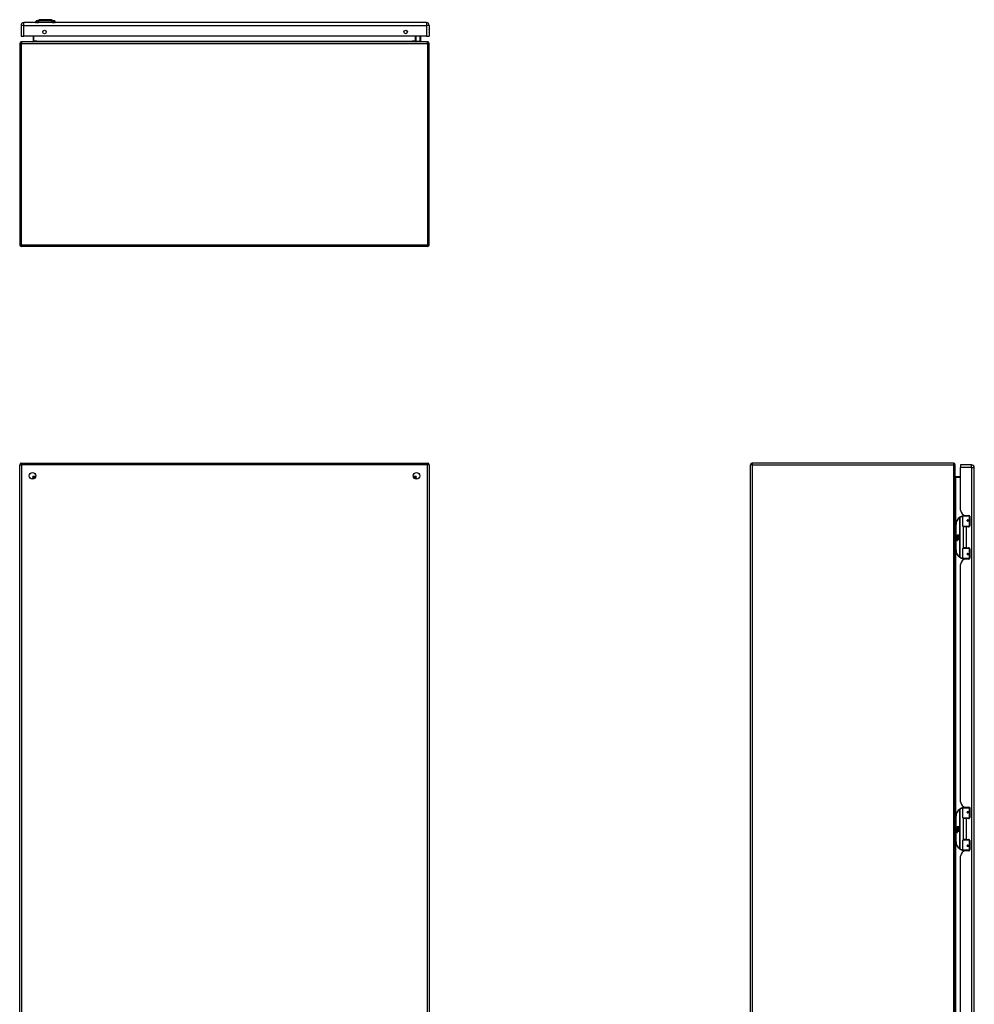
# Model space of a CAD drawing. Header units: inches. Extents: x 23 to 211, y 16 to 130.
# Tile 3 of 11: x 23 to 79, y 72 to 130. Entities that reach past the tile are written whole.
import ezdxf

# ---------------------------------------------------------------- set-up
doc = ezdxf.new("R2010")
doc.units = ezdxf.units.IN
doc.header["$MEASUREMENT"] = 0
doc.layers.add('Visible Edges(ANSI)', color=7, linetype='Continuous', lineweight=25)
doc.layers.add('Visible Tangent Edges(ANSI)', color=7, linetype='Continuous', lineweight=25)

msp = doc.modelspace()

# ---------------------------------------------------------------- linework, layer by layer
at = {"layer": 'Visible Edges(ANSI)'}
for p, q in [((47.192, 129.333), (23.596, 129.333)), ((24.336, 129.349), (24.268, 129.349)), ((24.336, 129.349), (24.447, 129.349)), ((24.342, 129.441), (24.502, 129.503)), ((25.271, 129.349), (24.447, 129.349)), ((25.216, 129.503), (25.375, 129.441)), ((25.271, 129.349), (25.381, 129.349)), ((25.449, 129.349), (25.381, 129.349)), ((23.435, 129.172), (23.435, 128.533)), ((47.353, 129.172), (47.353, 128.533)), ((23.435, 128.533), (23.596, 128.533)), ((47.256, 128.214), (23.454, 128.214)), ((47.192, 128.533), (23.596, 128.533)), ((24.153, 128.533), (24.153, 128.245)), ((46.556, 128.245), (46.556, 128.533)), ((46.602, 128.249), (46.562, 128.289)), ((46.616, 128.244), (46.832, 128.244)), ((46.843, 128.533), (46.851, 128.491)), ((46.852, 128.487), (46.852, 128.263)), ((47.192, 128.533), (47.353, 128.533)), ((23.355, 128.115), (23.355, 116.313)), ((47.355, 116.313), (47.355, 128.115)), ((47.256, 116.214), (23.454, 116.214)), ((23.355, 43.609), (23.355, 103.411)), ((23.454, 103.51), (47.256, 103.51)), ((47.355, 103.411), (47.355, 43.609)), ((66.182, 43.609), (66.182, 103.411)), ((78.083, 103.51), (66.281, 103.51)), ((78.182, 43.609), (78.182, 103.411)), ((78.502, 103.411), (78.502, 103.25)), ((79.141, 103.411), (78.502, 103.411)), ((78.502, 100.754), (78.502, 103.25)), ((79.302, 43.769), (79.302, 103.25)), ((24.221, 102.612), (24.221, 102.603)), ((24.261, 102.643), (24.252, 102.643)), ((46.457, 102.643), (46.448, 102.643)), ((46.488, 102.612), (46.488, 102.603)), ((78.502, 102.711), (78.213, 102.711)), ((78.762, 100.446), (78.762, 100.411)), ((78.814, 100.442), (78.98, 100.442)), ((78.888, 100.442), (78.888, 100.411)), ((47.372, 99.807), (47.372, 100.391)), ((78.212, 99.911), (78.212, 98.411)), ((78.637, 99.807), (78.637, 100.391)), ((78.657, 100.411), (78.987, 100.411)), ((78.904, 100.166), (78.904, 100.164)), ((78.909, 100.165), (78.904, 100.165)), ((78.996, 100.167), (78.909, 100.167)), ((78.909, 100.124), (78.996, 100.124)), ((78.912, 100.165), (78.912, 100.167)), ((78.912, 100.126), (78.913, 100.124)), ((79.031, 100.411), (78.987, 100.411)), ((78.996, 100.167), (79.039, 100.167)), ((79.039, 100.124), (78.996, 100.124)), ((79.03, 100.413), (79.03, 100.411)), ((79.039, 100.383), (79.039, 99.836)), ((47.357, 99.791), (47.355, 99.791)), ((78.3, 99.311), (78.332, 99.311)), ((78.3, 99.214), (78.3, 99.311)), ((78.332, 99.311), (78.332, 99.212)), ((78.337, 99.311), (78.369, 99.311)), ((78.337, 99.212), (78.337, 99.311)), ((78.369, 99.311), (78.369, 99.212)), ((78.373, 99.212), (78.373, 99.311)), ((78.373, 99.311), (78.405, 99.311)), ((78.405, 99.311), (78.405, 99.177)), ((78.99, 99.791), (78.653, 99.791)), ((78.825, 99.777), (78.657, 99.777)), ((78.657, 99.777), (78.657, 98.546)), ((78.729, 99.791), (78.729, 99.777)), ((78.98, 99.777), (78.825, 99.777)), ((78.92, 99.791), (78.92, 99.777)), ((78.99, 99.791), (79.018, 99.791)), ((78.252, 99.239), (78.3, 99.214)), ((78.298, 99.195), (78.252, 99.239)), ((78.267, 99.116), (78.295, 99.091)), ((78.267, 99.1), (78.267, 99.116)), ((78.286, 99.086), (78.267, 99.1)), ((78.267, 99.076), (78.286, 99.084)), ((78.267, 99.06), (78.267, 99.076)), ((78.295, 99.074), (78.267, 99.06)), ((78.267, 99.053), (78.321, 99.043)), ((78.267, 99.04), (78.267, 99.053)), ((78.289, 99.036), (78.267, 99.04)), ((78.267, 99.019), (78.301, 99.013)), ((78.267, 99.006), (78.267, 99.019)), ((78.289, 99.002), (78.267, 99.006)), ((78.267, 98.986), (78.301, 98.98)), ((78.267, 98.972), (78.267, 98.986)), ((78.301, 98.966), (78.267, 98.972)), ((78.278, 99.121), (78.269, 99.121)), ((78.284, 99.193), (78.298, 99.195)), ((78.328, 99.162), (78.284, 99.193)), ((78.286, 99.084), (78.286, 99.086)), ((78.29, 99.115), (78.29, 99.151)), ((78.295, 99.091), (78.321, 99.105)), ((78.321, 99.049), (78.295, 99.074)), ((78.299, 99.15), (78.299, 99.126)), ((78.303, 99.212), (78.333, 99.197)), ((78.332, 99.212), (78.303, 99.212)), ((78.321, 99.089), (78.303, 99.081)), ((78.303, 99.081), (78.303, 99.079)), ((78.303, 99.079), (78.321, 99.066)), ((78.306, 99.079), (78.324, 99.086)), ((78.405, 99.079), (78.306, 99.079)), ((78.312, 99.033), (78.312, 99.03)), ((78.321, 99.032), (78.312, 99.033)), ((78.314, 99.075), (78.405, 99.075)), ((78.324, 99.067), (78.314, 99.075)), ((78.317, 99.155), (78.328, 99.162)), ((78.318, 99.029), (78.324, 99.029)), ((78.321, 99.105), (78.321, 99.089)), ((78.321, 99.066), (78.321, 99.049)), ((78.321, 99.043), (78.321, 99.032)), ((78.333, 99.197), (78.323, 99.195)), ((78.323, 99.195), (78.351, 99.176)), ((78.324, 99.109), (78.404, 99.109)), ((78.324, 99.086), (78.324, 99.109)), ((78.324, 99.045), (78.324, 99.067)), ((78.405, 99.045), (78.324, 99.045)), ((78.324, 99.041), (78.405, 99.041)), ((78.324, 99.029), (78.324, 99.041)), ((78.355, 99.146), (78.325, 99.125)), ((78.405, 99.011), (78.325, 99.011)), ((78.369, 99.212), (78.337, 99.212)), ((78.351, 99.176), (78.404, 99.212)), ((78.404, 99.109), (78.355, 99.146)), ((78.404, 99.212), (78.373, 99.212)), ((78.405, 99.177), (78.379, 99.16)), ((78.379, 99.16), (78.405, 99.146)), ((78.405, 99.146), (78.405, 99.079)), ((78.405, 99.075), (78.405, 99.045)), ((78.405, 99.041), (78.405, 99.011)), ((47.355, 98.531), (47.357, 98.531)), ((47.372, 97.931), (47.372, 98.515)), ((78.637, 97.931), (78.637, 98.515)), ((78.653, 98.531), (78.99, 98.531)), ((78.825, 98.546), (78.657, 98.546)), ((78.729, 98.531), (78.729, 98.546)), ((78.825, 98.546), (78.98, 98.546)), ((78.904, 98.156), (78.904, 98.158)), ((78.904, 98.157), (78.909, 98.157)), ((78.996, 98.199), (78.909, 98.199)), ((78.909, 98.155), (78.996, 98.155)), ((78.912, 98.196), (78.913, 98.199)), ((78.912, 98.157), (78.912, 98.155)), ((78.92, 98.531), (78.92, 98.546)), ((79.018, 98.531), (78.99, 98.531)), ((78.996, 98.199), (79.039, 98.199)), ((79.039, 98.155), (78.996, 98.155)), ((79.039, 98.487), (79.039, 97.939)), ((78.502, 83.653), (78.502, 97.568)), ((78.987, 97.911), (78.657, 97.911)), ((78.762, 97.876), (78.762, 97.911)), ((78.98, 97.88), (78.814, 97.88)), ((78.888, 97.88), (78.888, 97.911)), ((78.987, 97.911), (79.031, 97.911)), ((79.03, 97.911), (79.03, 97.909)), ((47.372, 82.706), (47.372, 83.29)), ((78.637, 82.706), (78.637, 83.29)), ((78.657, 83.31), (78.987, 83.31)), ((78.762, 83.345), (78.762, 83.31)), ((78.814, 83.341), (78.98, 83.341)), ((78.888, 83.341), (78.888, 83.31)), ((79.031, 83.31), (78.987, 83.31)), ((79.03, 83.312), (79.03, 83.31)), ((79.039, 83.282), (79.039, 82.735)), ((47.357, 82.69), (47.355, 82.69)), ((78.212, 82.81), (78.212, 81.31)), ((78.99, 82.69), (78.653, 82.69)), ((78.825, 82.676), (78.657, 82.676)), ((78.657, 82.676), (78.657, 81.445)), ((78.729, 82.69), (78.729, 82.676)), ((78.98, 82.676), (78.825, 82.676)), ((78.904, 83.065), (78.904, 83.063)), ((78.909, 83.064), (78.904, 83.064)), ((78.996, 83.066), (78.909, 83.066)), ((78.909, 83.023), (78.996, 83.023)), ((78.912, 83.064), (78.912, 83.066)), ((78.912, 83.025), (78.913, 83.023)), ((78.92, 82.69), (78.92, 82.676)), ((78.99, 82.69), (79.018, 82.69)), ((78.996, 83.066), (79.039, 83.066)), ((79.039, 83.023), (78.996, 83.023)), ((78.252, 82.138), (78.3, 82.113)), ((78.298, 82.094), (78.252, 82.138)), ((78.267, 82.015), (78.295, 81.99)), ((78.267, 81.999), (78.267, 82.015)), ((78.286, 81.985), (78.267, 81.999)), ((78.267, 81.975), (78.286, 81.983)), ((78.267, 81.959), (78.267, 81.975)), ((78.295, 81.973), (78.267, 81.959)), ((78.278, 82.02), (78.269, 82.02)), ((78.284, 82.092), (78.298, 82.094)), ((78.328, 82.061), (78.284, 82.092)), ((78.286, 81.983), (78.286, 81.985)), ((78.29, 82.014), (78.29, 82.05)), ((78.295, 81.99), (78.321, 82.004)), ((78.321, 81.948), (78.295, 81.973)), ((78.299, 82.049), (78.299, 82.025)), ((78.3, 82.21), (78.332, 82.21)), ((78.3, 82.113), (78.3, 82.21)), ((78.303, 82.111), (78.333, 82.096)), ((78.332, 82.111), (78.303, 82.111)), ((78.321, 81.988), (78.303, 81.98)), ((78.303, 81.98), (78.303, 81.978)), ((78.303, 81.978), (78.321, 81.965)), ((78.306, 81.978), (78.324, 81.985)), ((78.405, 81.978), (78.306, 81.978)), ((78.314, 81.974), (78.405, 81.974)), ((78.324, 81.966), (78.314, 81.974)), ((78.317, 82.054), (78.328, 82.061)), ((78.321, 82.004), (78.321, 81.988)), ((78.321, 81.965), (78.321, 81.948)), ((78.333, 82.096), (78.323, 82.094)), ((78.323, 82.094), (78.351, 82.075)), ((78.324, 82.008), (78.404, 82.008)), ((78.324, 81.985), (78.324, 82.008)), ((78.324, 81.944), (78.324, 81.966)), ((78.355, 82.045), (78.325, 82.024)), ((78.332, 82.21), (78.332, 82.111)), ((78.337, 82.21), (78.369, 82.21)), ((78.337, 82.111), (78.337, 82.21)), ((78.369, 82.111), (78.337, 82.111)), ((78.351, 82.075), (78.404, 82.111)), ((78.404, 82.008), (78.355, 82.045)), ((78.369, 82.21), (78.369, 82.111)), ((78.373, 82.111), (78.373, 82.21)), ((78.373, 82.21), (78.405, 82.21)), ((78.404, 82.111), (78.373, 82.111)), ((78.405, 82.076), (78.379, 82.059)), ((78.379, 82.059), (78.405, 82.045)), ((78.405, 82.21), (78.405, 82.076)), ((78.405, 82.045), (78.405, 81.978)), ((78.405, 81.974), (78.405, 81.944)), ((47.355, 81.43), (47.357, 81.43)), ((47.372, 80.83), (47.372, 81.414)), ((78.267, 81.952), (78.321, 81.942)), ((78.267, 81.939), (78.267, 81.952)), ((78.289, 81.935), (78.267, 81.939)), ((78.267, 81.918), (78.301, 81.912)), ((78.267, 81.905), (78.267, 81.918)), ((78.289, 81.901), (78.267, 81.905)), ((78.267, 81.885), (78.301, 81.879)), ((78.267, 81.871), (78.267, 81.885)), ((78.301, 81.865), (78.267, 81.871)), ((78.312, 81.932), (78.312, 81.929)), ((78.321, 81.931), (78.312, 81.932)), ((78.318, 81.928), (78.324, 81.928)), ((78.321, 81.942), (78.321, 81.931)), ((78.405, 81.944), (78.324, 81.944)), ((78.324, 81.94), (78.405, 81.94)), ((78.324, 81.928), (78.324, 81.94)), ((78.405, 81.91), (78.325, 81.91)), ((78.405, 81.94), (78.405, 81.91)), ((78.637, 80.83), (78.637, 81.414)), ((78.653, 81.43), (78.99, 81.43)), ((78.825, 81.445), (78.657, 81.445)), ((78.729, 81.43), (78.729, 81.445)), ((78.825, 81.445), (78.98, 81.445)), ((78.92, 81.43), (78.92, 81.445)), ((79.018, 81.43), (78.99, 81.43)), ((79.039, 81.386), (79.039, 80.838)), ((78.987, 80.81), (78.657, 80.81)), ((78.762, 80.775), (78.762, 80.81)), ((78.888, 80.779), (78.888, 80.81)), ((78.904, 81.055), (78.904, 81.057)), ((78.904, 81.056), (78.909, 81.056)), ((78.996, 81.098), (78.909, 81.098)), ((78.909, 81.054), (78.996, 81.054)), ((78.912, 81.095), (78.913, 81.098)), ((78.912, 81.056), (78.912, 81.054)), ((78.987, 80.81), (79.031, 80.81)), ((78.996, 81.098), (79.039, 81.098)), ((79.039, 81.054), (78.996, 81.054)), ((79.03, 80.81), (79.03, 80.808)), ((78.502, 66.552), (78.502, 80.467)), ((78.98, 80.779), (78.814, 80.779))]:
    msp.add_line(p, q, dxfattribs=at)
at = {"layer": 'Visible Edges(ANSI)', "flags": 128}
for points in [[(25.214, 129.504), (25.214, 129.504), (25.212, 129.504), (25.21, 129.504), (25.207, 129.504), (25.203, 129.504), (25.199, 129.504), (25.193, 129.504), (25.187, 129.504), (25.18, 129.504), (25.172, 129.504), (25.163, 129.504), (25.154, 129.504), (25.144, 129.504), (25.133, 129.504), (25.122, 129.504), (25.11, 129.504), (25.097, 129.504), (25.084, 129.504), (25.071, 129.504), (25.056, 129.504), (25.042, 129.504), (25.027, 129.504), (25.011, 129.504), (24.995, 129.504), (24.979, 129.504), (24.962, 129.504), (24.945, 129.504), (24.928, 129.504), (24.911, 129.504), (24.894, 129.504), (24.876, 129.504), (24.859, 129.504), (24.841, 129.504), (24.824, 129.504), (24.806, 129.504), (24.789, 129.504), (24.772, 129.504), (24.756, 129.504), (24.739, 129.504), (24.723, 129.504), (24.707, 129.504), (24.691, 129.504), (24.676, 129.504), (24.661, 129.504), (24.647, 129.504), (24.633, 129.504), (24.62, 129.504), (24.607, 129.504), (24.595, 129.504), (24.584, 129.504), (24.573, 129.504), (24.563, 129.504), (24.554, 129.504), (24.546, 129.504), (24.538, 129.504), (24.531, 129.504), (24.524, 129.504), (24.519, 129.504), (24.514, 129.504), (24.511, 129.504), (24.508, 129.504), (24.505, 129.504), (24.504, 129.504), (24.504, 129.504)], [(24.153, 128.245), (24.153, 128.242), (24.152, 128.24), (24.152, 128.237), (24.151, 128.235), (24.15, 128.233), (24.149, 128.231), (24.148, 128.229), (24.147, 128.227), (24.146, 128.225), (24.145, 128.224), (24.143, 128.222), (24.142, 128.221), (24.14, 128.22), (24.139, 128.219), (24.137, 128.218), (24.135, 128.217), (24.134, 128.216), (24.132, 128.215), (24.13, 128.215), (24.129, 128.214), (24.127, 128.214), (24.125, 128.214), (24.123, 128.214), (24.122, 128.214)], [(46.587, 128.214), (46.586, 128.214), (46.584, 128.214), (46.582, 128.214), (46.58, 128.214), (46.579, 128.215), (46.577, 128.215), (46.575, 128.216), (46.574, 128.217), (46.572, 128.218), (46.57, 128.219), (46.569, 128.22), (46.567, 128.221), (46.566, 128.222), (46.564, 128.224), (46.563, 128.225), (46.562, 128.227), (46.561, 128.229), (46.56, 128.231), (46.559, 128.233), (46.558, 128.235), (46.557, 128.237), (46.557, 128.24), (46.556, 128.242), (46.556, 128.245)], [(78.213, 102.711), (78.211, 102.712), (78.208, 102.712), (78.206, 102.712), (78.204, 102.713), (78.201, 102.714), (78.199, 102.715), (78.197, 102.716), (78.195, 102.717), (78.194, 102.718), (78.192, 102.72), (78.191, 102.721), (78.189, 102.722), (78.188, 102.724), (78.187, 102.726), (78.186, 102.727), (78.185, 102.729), (78.185, 102.73), (78.184, 102.732), (78.183, 102.734), (78.183, 102.736), (78.183, 102.737), (78.182, 102.739), (78.182, 102.741), (78.182, 102.742)], [(78.644, 100.406), (78.644, 100.406), (78.644, 100.406), (78.643, 100.406), (78.643, 100.406), (78.643, 100.406), (78.643, 100.406), (78.642, 100.406), (78.642, 100.406), (78.642, 100.406), (78.642, 100.406), (78.641, 100.406), (78.641, 100.406), (78.641, 100.406), (78.641, 100.406), (78.64, 100.406), (78.64, 100.406), (78.64, 100.406), (78.64, 100.406), (78.639, 100.406), (78.639, 100.406), (78.639, 100.406), (78.639, 100.406), (78.638, 100.406), (78.638, 100.406)], [(78.909, 100.124), (78.907, 100.124), (78.904, 100.124), (78.901, 100.125), (78.899, 100.126), (78.897, 100.128), (78.894, 100.13), (78.892, 100.132), (78.891, 100.134), (78.889, 100.137), (78.888, 100.139), (78.888, 100.142), (78.888, 100.145), (78.888, 100.148), (78.888, 100.151), (78.889, 100.154), (78.891, 100.157), (78.892, 100.159), (78.894, 100.161), (78.897, 100.163), (78.899, 100.164), (78.901, 100.166), (78.904, 100.166), (78.907, 100.167), (78.909, 100.167)], [(78.956, 99.777), (78.959, 99.778), (78.961, 99.779), (78.964, 99.779), (78.966, 99.78), (78.969, 99.781), (78.971, 99.782), (78.974, 99.783), (78.977, 99.784), (78.979, 99.784), (78.982, 99.785), (78.984, 99.786), (78.987, 99.786), (78.989, 99.787), (78.992, 99.787), (78.994, 99.788), (78.997, 99.788), (79, 99.789), (79.002, 99.789), (79.005, 99.789), (79.007, 99.79), (79.01, 99.79), (79.013, 99.79), (79.015, 99.79), (79.018, 99.791)], [(78.909, 98.155), (78.907, 98.155), (78.904, 98.156), (78.901, 98.157), (78.899, 98.158), (78.897, 98.159), (78.894, 98.161), (78.892, 98.163), (78.891, 98.166), (78.889, 98.168), (78.888, 98.171), (78.888, 98.174), (78.888, 98.177), (78.888, 98.18), (78.888, 98.183), (78.889, 98.186), (78.891, 98.188), (78.892, 98.19), (78.894, 98.193), (78.897, 98.194), (78.899, 98.196), (78.901, 98.197), (78.904, 98.198), (78.907, 98.198), (78.909, 98.199)], [(79.018, 98.532), (79.015, 98.532), (79.013, 98.532), (79.01, 98.532), (79.007, 98.533), (79.005, 98.533), (79.002, 98.533), (79, 98.534), (78.997, 98.534), (78.994, 98.534), (78.992, 98.535), (78.989, 98.535), (78.987, 98.536), (78.984, 98.537), (78.982, 98.537), (78.979, 98.538), (78.977, 98.539), (78.974, 98.539), (78.971, 98.54), (78.969, 98.541), (78.966, 98.542), (78.964, 98.543), (78.961, 98.544), (78.959, 98.545), (78.956, 98.546)], [(78.638, 97.917), (78.638, 97.917), (78.639, 97.917), (78.639, 97.916), (78.639, 97.916), (78.639, 97.916), (78.64, 97.916), (78.64, 97.916), (78.64, 97.916), (78.64, 97.916), (78.641, 97.916), (78.641, 97.916), (78.641, 97.916), (78.641, 97.916), (78.642, 97.916), (78.642, 97.916), (78.642, 97.916), (78.642, 97.916), (78.643, 97.916), (78.643, 97.916), (78.643, 97.916), (78.643, 97.916), (78.644, 97.916), (78.644, 97.916), (78.644, 97.916)], [(78.644, 83.305), (78.644, 83.305), (78.644, 83.305), (78.643, 83.305), (78.643, 83.305), (78.643, 83.305), (78.643, 83.305), (78.642, 83.305), (78.642, 83.305), (78.642, 83.305), (78.642, 83.305), (78.641, 83.305), (78.641, 83.305), (78.641, 83.305), (78.641, 83.305), (78.64, 83.305), (78.64, 83.305), (78.64, 83.305), (78.64, 83.305), (78.639, 83.305), (78.639, 83.305), (78.639, 83.305), (78.639, 83.305), (78.638, 83.305), (78.638, 83.305)], [(78.909, 83.023), (78.907, 83.023), (78.904, 83.023), (78.901, 83.024), (78.899, 83.025), (78.897, 83.027), (78.894, 83.029), (78.892, 83.031), (78.891, 83.033), (78.889, 83.036), (78.888, 83.038), (78.888, 83.041), (78.888, 83.044), (78.888, 83.047), (78.888, 83.05), (78.889, 83.053), (78.891, 83.056), (78.892, 83.058), (78.894, 83.06), (78.897, 83.062), (78.899, 83.063), (78.901, 83.065), (78.904, 83.065), (78.907, 83.066), (78.909, 83.066)], [(78.956, 82.676), (78.959, 82.677), (78.961, 82.678), (78.964, 82.678), (78.966, 82.679), (78.969, 82.68), (78.971, 82.681), (78.974, 82.682), (78.977, 82.683), (78.979, 82.683), (78.982, 82.684), (78.984, 82.685), (78.987, 82.685), (78.989, 82.686), (78.992, 82.686), (78.994, 82.687), (78.997, 82.687), (79, 82.688), (79.002, 82.688), (79.005, 82.688), (79.007, 82.689), (79.01, 82.689), (79.013, 82.689), (79.015, 82.689), (79.018, 82.69)], [(79.018, 81.431), (79.015, 81.431), (79.013, 81.431), (79.01, 81.431), (79.007, 81.432), (79.005, 81.432), (79.002, 81.432), (79, 81.433), (78.997, 81.433), (78.994, 81.433), (78.992, 81.434), (78.989, 81.434), (78.987, 81.435), (78.984, 81.436), (78.982, 81.436), (78.979, 81.437), (78.977, 81.438), (78.974, 81.438), (78.971, 81.439), (78.969, 81.44), (78.966, 81.441), (78.964, 81.442), (78.961, 81.443), (78.959, 81.444), (78.956, 81.445)], [(78.638, 80.816), (78.638, 80.816), (78.639, 80.816), (78.639, 80.815), (78.639, 80.815), (78.639, 80.815), (78.64, 80.815), (78.64, 80.815), (78.64, 80.815), (78.64, 80.815), (78.641, 80.815), (78.641, 80.815), (78.641, 80.815), (78.641, 80.815), (78.642, 80.815), (78.642, 80.815), (78.642, 80.815), (78.642, 80.815), (78.643, 80.815), (78.643, 80.815), (78.643, 80.815), (78.643, 80.815), (78.644, 80.815), (78.644, 80.815), (78.644, 80.815)], [(78.909, 81.054), (78.907, 81.054), (78.904, 81.055), (78.901, 81.056), (78.899, 81.057), (78.897, 81.058), (78.894, 81.06), (78.892, 81.062), (78.891, 81.065), (78.889, 81.067), (78.888, 81.07), (78.888, 81.073), (78.888, 81.076), (78.888, 81.079), (78.888, 81.082), (78.889, 81.085), (78.891, 81.087), (78.892, 81.089), (78.894, 81.092), (78.897, 81.093), (78.899, 81.095), (78.901, 81.096), (78.904, 81.097), (78.907, 81.097), (78.909, 81.098)]]:
    msp.add_lwpolyline(points, dxfattribs=at)
at = {"layer": 'Visible Edges(ANSI)'}
for centre, radius in [((24.81, 128.783), 0.102), ((45.978, 128.783), 0.102), ((24.105, 102.76), 0.195), ((46.605, 102.76), 0.195), ((78.909, 100.145), 0.0197), ((78.909, 98.177), 0.0197), ((78.909, 83.044), 0.0197), ((78.909, 81.076), 0.0197)]:
    msp.add_circle(centre, radius, dxfattribs=at)
for centre, radius, start, end in [((23.596, 129.172), 0.161, 90, 180), ((24.385, 129.331), 0.118, 111.25051, 171.39905), ((24.327, 129.357), 0.0394, 191.53696, 216.8699), ((24.504, 129.499), 0.00492, 90.20877, 111.25051), ((25.214, 129.499), 0.00492, 68.74949, 89.79123), ((25.333, 129.331), 0.118, 8.60095, 68.74949), ((25.39, 129.357), 0.0394, 323.1301, 348.46304), ((47.192, 129.172), 0.161, 0, 90), ((47.185, 128.856), 0.188, 333.63717, 26.36283), ((23.454, 128.115), 0.099, 90, 180), ((46.576, 128.303), 0.0197, 180, 225), ((46.616, 128.263), 0.0197, 225, 270), ((46.832, 128.263), 0.0197, 270, 0), ((46.832, 128.487), 0.0197, 0, 10.94089), ((47.256, 128.115), 0.099, 0, 90), ((23.454, 116.313), 0.099, 180, 270), ((47.256, 116.313), 0.099, 270, 0), ((23.454, 103.411), 0.099, 90, 180), ((47.256, 103.411), 0.099, 0, 90), ((66.281, 103.411), 0.099, 90, 180), ((78.083, 103.411), 0.099, 0, 90), ((79.141, 103.25), 0.161, 0, 90), ((24.252, 102.612), 0.031, 90, 180), ((46.457, 102.612), 0.031, 0, 90), ((46.456, 102.593), 0.031, 27.13306, 69.43649), ((78.814, 100.754), 0.312, 180, 270), ((78.98, 100.383), 0.0591, 0, 90), ((47.353, 100.391), 0.0197, 0, 84.67529), ((78.712, 99.911), 0.5, 122.23771, 180), ((78.712, 99.911), 0.5, 98.5081, 122.23771), ((78.657, 100.391), 0.0197, 90, 180), ((78.909, 100.145), 0.0217, 279.14701, 90), ((47.357, 99.807), 0.0157, 270, 0), ((78.653, 99.807), 0.0157, 180, 270), ((78.98, 99.836), 0.0591, 270, 0), ((78.287, 99.145), 0.0197, 86.56465, 171.56052), ((78.327, 99.139), 0.0607, 171.56052, 197.33425), ((78.307, 99.133), 0.0307, 154.67838, 202.56091), ((78.288, 99.142), 0.0096, 73.52609, 154.67838), ((78.286, 99.125), 0.0398, 44.16843, 86.56465), ((78.281, 98.99), 0.0465, 57.59924, 80), ((78.282, 98.956), 0.0465, 58.55841, 80.82565), ((78.302, 99.14), 0.0282, 246.15553, 293.84447), ((78.297, 99.133), 0.0168, 19.37968, 82.99755), ((78.304, 99.134), 0.00955, 241.45471, 321.16516), ((78.303, 99.025), 0.0123, 260, 293.55712), ((78.303, 98.992), 0.0123, 259.9922, 293.54875), ((78.306, 98.994), 0.0288, 259, 288.47479), ((78.299, 99.019), 0.0126, 6.03001, 57.59924), ((78.299, 98.985), 0.0126, 6.10268, 57.60833), ((78.306, 99.019), 0.006, 293.55712, 6.03001), ((78.306, 98.986), 0.006, 293.54875, 6.10268), ((78.307, 99.028), 0.0288, 273.6169, 286.9928), ((78.298, 98.977), 0.0246, 359.6788, 63.95078), ((78.303, 99.135), 0.0109, 321.16516, 19.37968), ((78.299, 99.01), 0.024, 359.47765, 57.41137), ((78.307, 99.129), 0.0152, 293.84447, 355.08017), ((78.293, 99.132), 0.0299, 350.40854, 44.16843), ((78.313, 99.01), 0.0101, 286.9928, 359.47765), ((78.312, 98.977), 0.0105, 288.47479, 359.6788), ((78.293, 99.132), 0.033, 347.07905, 43.17854), ((78.301, 99.012), 0.024, 358.79525, 46.5849), ((47.357, 98.515), 0.0157, 0, 90), ((78.712, 98.411), 0.5, 180, 237.76229), ((78.653, 98.515), 0.0157, 90, 180), ((78.909, 98.177), 0.0217, 270, 80.85299), ((78.98, 98.487), 0.0591, 0, 90), ((47.353, 97.931), 0.0197, 275.32471, 0), ((78.712, 98.411), 0.5, 237.76229, 261.4919), ((78.814, 97.568), 0.312, 90, 180), ((78.657, 97.931), 0.0197, 180, 270), ((78.98, 97.939), 0.0591, 270, 0), ((47.353, 83.29), 0.0197, 0, 84.67529), ((78.712, 82.81), 0.5, 122.23771, 180), ((78.712, 82.81), 0.5, 98.5081, 122.23771), ((78.814, 83.653), 0.312, 180, 270), ((78.657, 83.29), 0.0197, 90, 180), ((78.98, 83.282), 0.0591, 0, 90), ((47.357, 82.706), 0.0157, 270, 0), ((78.653, 82.706), 0.0157, 180, 270), ((78.909, 83.044), 0.0217, 279.14701, 90), ((78.98, 82.735), 0.0591, 270, 0), ((78.287, 82.044), 0.0197, 86.56465, 171.56052), ((78.327, 82.038), 0.0607, 171.56052, 197.33425), ((78.307, 82.032), 0.0307, 154.67838, 202.56091), ((78.288, 82.041), 0.0096, 73.52609, 154.67838), ((78.286, 82.024), 0.0398, 44.16843, 86.56465), ((78.302, 82.039), 0.0282, 246.15553, 293.84447), ((78.297, 82.032), 0.0168, 19.37968, 82.99755), ((78.304, 82.033), 0.00955, 241.45471, 321.16516), ((78.303, 82.034), 0.0109, 321.16516, 19.37968), ((78.307, 82.028), 0.0152, 293.84447, 355.08017), ((78.293, 82.031), 0.0299, 350.40854, 44.16843), ((78.293, 82.031), 0.033, 347.07905, 43.17854), ((47.357, 81.414), 0.0157, 0, 90), ((78.281, 81.889), 0.0465, 57.59924, 80), ((78.282, 81.855), 0.0465, 58.55841, 80.82565), ((78.303, 81.924), 0.0123, 260, 293.55712), ((78.303, 81.891), 0.0123, 259.9922, 293.54875), ((78.306, 81.893), 0.0288, 259, 288.47479), ((78.299, 81.918), 0.0126, 6.03001, 57.59924), ((78.299, 81.884), 0.0126, 6.10268, 57.60833), ((78.306, 81.918), 0.006, 293.55712, 6.03001), ((78.306, 81.885), 0.006, 293.54875, 6.10268), ((78.307, 81.927), 0.0288, 273.6169, 286.9928), ((78.298, 81.876), 0.0246, 359.6788, 63.95078), ((78.299, 81.909), 0.024, 359.47765, 57.41137), ((78.313, 81.909), 0.0101, 286.9928, 359.47765), ((78.312, 81.876), 0.0105, 288.47479, 359.6788), ((78.301, 81.911), 0.024, 358.79525, 46.5849), ((78.653, 81.414), 0.0157, 90, 180), ((78.98, 81.386), 0.0591, 0, 90), ((47.353, 80.83), 0.0197, 275.32471, 0), ((78.712, 81.31), 0.5, 180, 237.76229), ((78.712, 81.31), 0.5, 237.76229, 261.4919), ((78.657, 80.83), 0.0197, 180, 270), ((78.909, 81.076), 0.0217, 270, 80.85299), ((78.98, 80.838), 0.0591, 270, 0), ((78.814, 80.467), 0.312, 90, 180)]:
    msp.add_arc(centre, radius, start, end, dxfattribs=at)
at = {"layer": 'Visible Tangent Edges(ANSI)'}
for p, q in [((23.596, 129.172), (23.596, 129.333)), ((24.342, 129.441), (24.502, 129.503)), ((47.192, 129.333), (47.192, 129.172)), ((23.596, 129.172), (23.435, 129.172)), ((23.596, 129.172), (47.192, 129.172)), ((23.596, 128.533), (23.596, 129.172)), ((47.353, 129.172), (47.192, 129.172)), ((47.192, 129.172), (47.192, 128.533)), ((23.454, 128.214), (23.454, 128.115)), ((24.184, 128.245), (24.153, 128.245)), ((24.184, 128.245), (24.184, 128.533)), ((24.353, 128.245), (24.184, 128.245)), ((24.353, 128.245), (46.356, 128.245)), ((46.525, 128.245), (46.356, 128.245)), ((46.525, 128.533), (46.525, 128.245)), ((46.525, 128.245), (46.556, 128.245)), ((46.576, 128.533), (46.576, 128.285)), ((46.576, 128.285), (46.616, 128.244)), ((46.832, 128.477), (46.822, 128.533)), ((46.832, 128.244), (46.832, 128.477)), ((47.256, 128.115), (47.256, 128.214)), ((23.355, 128.115), (23.454, 128.115)), ((23.454, 128.115), (47.256, 128.115)), ((23.454, 116.313), (23.454, 128.115)), ((47.256, 128.115), (47.355, 128.115)), ((47.256, 128.115), (47.256, 116.313)), ((23.355, 116.313), (23.454, 116.313)), ((23.454, 116.313), (23.454, 116.214)), ((23.454, 116.313), (47.256, 116.313)), ((47.256, 116.313), (47.256, 116.214)), ((47.256, 116.313), (47.355, 116.313)), ((23.355, 103.411), (23.454, 103.411)), ((23.454, 103.51), (23.454, 103.411)), ((23.454, 103.411), (23.454, 43.609)), ((47.256, 103.411), (23.454, 103.411)), ((47.256, 103.51), (47.256, 103.411)), ((47.256, 43.609), (47.256, 103.411)), ((47.355, 103.411), (47.256, 103.411)), ((66.281, 103.411), (66.182, 103.411)), ((66.281, 103.51), (66.281, 103.411)), ((66.281, 103.411), (78.083, 103.411)), ((66.281, 103.411), (66.281, 43.609)), ((78.083, 103.51), (78.083, 103.411)), ((78.083, 103.411), (78.083, 43.609)), ((78.182, 103.411), (78.083, 103.411)), ((79.141, 103.25), (79.141, 103.411)), ((24.122, 102.742), (24.252, 102.643)), ((24.221, 102.612), (24.122, 102.742)), ((24.122, 102.742), (24.299, 102.742)), ((24.122, 102.742), (24.122, 102.643)), ((46.41, 102.742), (46.587, 102.742)), ((46.457, 102.643), (46.587, 102.742)), ((46.587, 102.742), (46.488, 102.612)), ((46.587, 102.643), (46.587, 102.742)), ((79.141, 103.25), (78.502, 103.25)), ((79.141, 103.25), (79.141, 43.769)), ((79.141, 103.25), (79.302, 103.25)), ((24.122, 102.565), (24.122, 102.643)), ((46.456, 102.643), (46.456, 102.634)), ((46.587, 102.643), (46.587, 102.565)), ((78.213, 102.711), (78.213, 102.68)), ((78.213, 102.68), (78.502, 102.68)), ((78.213, 99.943), (78.213, 102.68)), ((78.999, 100.439), (78.999, 100.411)), ((47.372, 100.391), (47.355, 100.391)), ((78.212, 99.911), (78.232, 99.911)), ((78.232, 98.411), (78.232, 99.911)), ((78.445, 100.334), (78.456, 100.317)), ((78.456, 100.317), (78.456, 98.005)), ((78.456, 100.317), (78.46, 100.317)), ((78.46, 98.005), (78.46, 100.317)), ((79.006, 100.391), (78.637, 100.391)), ((78.914, 100.177), (79.006, 100.177)), ((79.006, 100.114), (78.914, 100.114)), ((79.006, 100.391), (79.038, 100.391)), ((79.006, 100.391), (79.006, 100.177)), ((79.039, 100.177), (79.006, 100.177)), ((79.006, 100.114), (79.006, 99.807)), ((79.006, 100.114), (79.039, 100.114)), ((47.355, 99.807), (47.372, 99.807)), ((78.637, 99.807), (79.006, 99.807)), ((78.645, 99.793), (78.645, 98.529)), ((78.825, 99.777), (78.825, 98.546)), ((78.999, 99.789), (78.999, 99.78)), ((79.031, 99.807), (79.006, 99.807)), ((47.372, 98.515), (47.355, 98.515)), ((78.232, 98.411), (78.212, 98.411)), ((78.213, 82.842), (78.213, 98.379)), ((79.006, 98.515), (78.637, 98.515)), ((78.914, 98.208), (79.006, 98.208)), ((79.006, 98.145), (78.914, 98.145)), ((78.999, 98.542), (78.999, 98.534)), ((79.006, 98.515), (79.031, 98.515)), ((79.006, 98.515), (79.006, 98.208)), ((79.039, 98.208), (79.006, 98.208)), ((79.006, 98.145), (79.006, 97.931)), ((79.006, 98.145), (79.039, 98.145)), ((47.355, 97.931), (47.372, 97.931)), ((78.456, 98.005), (78.445, 97.988)), ((78.46, 98.005), (78.456, 98.005)), ((78.637, 97.931), (79.006, 97.931)), ((78.999, 97.911), (78.999, 97.884)), ((79.038, 97.931), (79.006, 97.931)), ((47.372, 83.29), (47.355, 83.29)), ((78.445, 83.233), (78.456, 83.216)), ((78.456, 83.216), (78.456, 80.904)), ((78.456, 83.216), (78.46, 83.216)), ((78.46, 80.904), (78.46, 83.216)), ((79.006, 83.29), (78.637, 83.29)), ((78.999, 83.338), (78.999, 83.31)), ((79.006, 83.29), (79.038, 83.29)), ((79.006, 83.29), (79.006, 83.076)), ((47.355, 82.706), (47.372, 82.706)), ((78.212, 82.81), (78.232, 82.81)), ((78.232, 81.31), (78.232, 82.81)), ((78.637, 82.706), (79.006, 82.706)), ((78.645, 82.692), (78.645, 81.428)), ((78.825, 82.676), (78.825, 81.445)), ((78.914, 83.076), (79.006, 83.076)), ((79.006, 83.013), (78.914, 83.013)), ((78.999, 82.688), (78.999, 82.679)), ((79.039, 83.076), (79.006, 83.076)), ((79.006, 83.013), (79.006, 82.706)), ((79.006, 83.013), (79.039, 83.013)), ((79.031, 82.706), (79.006, 82.706)), ((47.372, 81.414), (47.355, 81.414)), ((79.006, 81.414), (78.637, 81.414)), ((78.999, 81.441), (78.999, 81.433)), ((79.006, 81.414), (79.031, 81.414)), ((79.006, 81.414), (79.006, 81.107)), ((47.355, 80.83), (47.372, 80.83)), ((78.232, 81.31), (78.212, 81.31)), ((78.213, 65.741), (78.213, 81.278)), ((78.456, 80.904), (78.445, 80.887)), ((78.46, 80.904), (78.456, 80.904)), ((78.637, 80.83), (79.006, 80.83)), ((78.914, 81.107), (79.006, 81.107)), ((79.006, 81.044), (78.914, 81.044)), ((78.999, 80.81), (78.999, 80.783)), ((79.039, 81.107), (79.006, 81.107)), ((79.006, 81.044), (79.006, 80.83)), ((79.006, 81.044), (79.039, 81.044)), ((79.038, 80.83), (79.006, 80.83))]:
    msp.add_line(p, q, dxfattribs=at)
at = {"layer": 'Visible Tangent Edges(ANSI)', "flags": 128}
for points in [[(24.419, 129.443), (24.411, 129.443), (24.405, 129.443), (24.4, 129.443), (24.395, 129.443), (24.39, 129.443), (24.385, 129.442), (24.381, 129.442), (24.376, 129.442), (24.372, 129.442), (24.368, 129.442), (24.365, 129.442), (24.362, 129.442), (24.359, 129.442), (24.356, 129.442), (24.353, 129.442), (24.351, 129.442), (24.349, 129.442), (24.347, 129.442), (24.346, 129.442), (24.344, 129.441), (24.344, 129.441), (24.343, 129.441), (24.342, 129.441), (24.342, 129.441)], [(24.44, 129.443), (24.439, 129.443), (24.438, 129.443), (24.437, 129.443), (24.436, 129.443), (24.435, 129.443), (24.434, 129.443), (24.433, 129.443), (24.432, 129.443), (24.431, 129.443), (24.43, 129.443), (24.429, 129.443), (24.428, 129.443), (24.427, 129.443), (24.427, 129.443), (24.426, 129.443), (24.425, 129.443), (24.424, 129.443), (24.423, 129.443), (24.422, 129.443), (24.422, 129.443), (24.421, 129.443), (24.42, 129.443), (24.42, 129.443), (24.419, 129.443)], [(24.47, 129.443), (24.469, 129.443), (24.468, 129.443), (24.466, 129.443), (24.465, 129.443), (24.463, 129.443), (24.462, 129.443), (24.461, 129.443), (24.459, 129.443), (24.458, 129.443), (24.457, 129.443), (24.456, 129.443), (24.454, 129.443), (24.453, 129.443), (24.452, 129.443), (24.451, 129.443), (24.449, 129.443), (24.448, 129.443), (24.447, 129.443), (24.446, 129.443), (24.445, 129.443), (24.443, 129.443), (24.442, 129.443), (24.441, 129.443), (24.44, 129.443)], [(25.247, 129.443), (25.214, 129.443), (25.183, 129.443), (25.152, 129.442), (25.12, 129.442), (25.088, 129.442), (25.056, 129.442), (25.023, 129.442), (24.991, 129.442), (24.958, 129.442), (24.925, 129.441), (24.892, 129.441), (24.859, 129.441), (24.826, 129.441), (24.793, 129.441), (24.76, 129.442), (24.727, 129.442), (24.695, 129.442), (24.662, 129.442), (24.63, 129.442), (24.598, 129.442), (24.566, 129.442), (24.535, 129.443), (24.504, 129.443), (24.47, 129.443)], [(24.502, 129.503), (24.502, 129.503), (24.503, 129.503), (24.503, 129.503), (24.504, 129.503), (24.506, 129.503), (24.507, 129.504), (24.509, 129.504), (24.512, 129.504), (24.514, 129.504), (24.517, 129.504), (24.52, 129.504), (24.523, 129.504), (24.527, 129.504), (24.531, 129.504), (24.535, 129.504), (24.539, 129.504), (24.544, 129.504), (24.549, 129.504), (24.554, 129.504), (24.56, 129.504), (24.566, 129.504), (24.572, 129.504), (24.578, 129.504), (24.584, 129.504)], [(24.584, 129.504), (24.586, 129.504), (24.588, 129.504), (24.59, 129.504), (24.591, 129.504), (24.593, 129.504), (24.595, 129.504), (24.597, 129.504), (24.599, 129.504), (24.601, 129.504), (24.603, 129.504), (24.605, 129.504), (24.607, 129.504), (24.609, 129.504), (24.611, 129.504), (24.613, 129.504), (24.615, 129.504), (24.617, 129.504), (24.619, 129.504), (24.621, 129.504), (24.623, 129.504), (24.625, 129.504), (24.627, 129.504), (24.629, 129.504), (24.631, 129.504)], [(24.631, 129.504), (24.647, 129.504), (24.664, 129.504), (24.682, 129.504), (24.7, 129.504), (24.719, 129.504), (24.738, 129.504), (24.757, 129.504), (24.777, 129.504), (24.797, 129.504), (24.818, 129.503), (24.838, 129.503), (24.859, 129.503), (24.88, 129.503), (24.9, 129.503), (24.921, 129.504), (24.941, 129.504), (24.961, 129.504), (24.98, 129.504), (24.999, 129.504), (25.018, 129.504), (25.036, 129.504), (25.054, 129.504), (25.07, 129.504), (25.086, 129.504)], [(25.086, 129.504), (25.089, 129.504), (25.091, 129.504), (25.093, 129.504), (25.095, 129.504), (25.097, 129.504), (25.099, 129.504), (25.101, 129.504), (25.103, 129.504), (25.105, 129.504), (25.107, 129.504), (25.109, 129.504), (25.111, 129.504), (25.113, 129.504), (25.115, 129.504), (25.117, 129.504), (25.119, 129.504), (25.121, 129.504), (25.123, 129.504), (25.124, 129.504), (25.126, 129.504), (25.128, 129.504), (25.13, 129.504), (25.132, 129.504), (25.133, 129.504)], [(25.133, 129.504), (25.14, 129.504), (25.146, 129.504), (25.152, 129.504), (25.158, 129.504), (25.163, 129.504), (25.169, 129.504), (25.174, 129.504), (25.178, 129.504), (25.183, 129.504), (25.187, 129.504), (25.191, 129.504), (25.195, 129.504), (25.198, 129.504), (25.201, 129.504), (25.204, 129.504), (25.206, 129.504), (25.208, 129.504), (25.21, 129.504), (25.212, 129.503), (25.213, 129.503), (25.214, 129.503), (25.215, 129.503), (25.216, 129.503), (25.216, 129.503)], [(25.299, 129.443), (25.297, 129.443), (25.296, 129.443), (25.294, 129.443), (25.293, 129.443), (25.291, 129.443), (25.29, 129.443), (25.288, 129.443), (25.286, 129.443), (25.284, 129.443), (25.282, 129.443), (25.28, 129.443), (25.278, 129.443), (25.275, 129.443), (25.273, 129.443), (25.271, 129.443), (25.268, 129.443), (25.266, 129.443), (25.263, 129.443), (25.261, 129.443), (25.258, 129.443), (25.256, 129.443), (25.253, 129.443), (25.25, 129.443), (25.247, 129.443)], [(25.375, 129.441), (25.375, 129.441), (25.375, 129.441), (25.374, 129.441), (25.373, 129.441), (25.372, 129.442), (25.371, 129.442), (25.369, 129.442), (25.367, 129.442), (25.365, 129.442), (25.362, 129.442), (25.359, 129.442), (25.356, 129.442), (25.353, 129.442), (25.349, 129.442), (25.345, 129.442), (25.341, 129.442), (25.337, 129.442), (25.333, 129.442), (25.328, 129.443), (25.323, 129.443), (25.318, 129.443), (25.313, 129.443), (25.307, 129.443), (25.299, 129.443)], [(24.122, 128.214), (24.125, 128.214), (24.129, 128.214), (24.132, 128.214), (24.136, 128.214), (24.139, 128.215), (24.142, 128.215), (24.146, 128.216), (24.149, 128.217), (24.152, 128.218), (24.155, 128.219), (24.159, 128.22), (24.162, 128.221), (24.165, 128.222), (24.167, 128.224), (24.17, 128.225), (24.173, 128.227), (24.175, 128.229), (24.177, 128.231), (24.179, 128.233), (24.181, 128.235), (24.182, 128.237), (24.183, 128.24), (24.183, 128.242), (24.184, 128.245)], [(46.525, 128.245), (46.526, 128.242), (46.526, 128.24), (46.527, 128.237), (46.528, 128.235), (46.53, 128.233), (46.532, 128.231), (46.534, 128.229), (46.536, 128.227), (46.539, 128.225), (46.542, 128.224), (46.544, 128.222), (46.547, 128.221), (46.55, 128.22), (46.554, 128.219), (46.557, 128.218), (46.56, 128.217), (46.563, 128.216), (46.567, 128.215), (46.57, 128.215), (46.573, 128.214), (46.577, 128.214), (46.58, 128.214), (46.584, 128.214), (46.587, 128.214)], [(78.182, 102.742), (78.182, 102.739), (78.182, 102.736), (78.183, 102.732), (78.183, 102.729), (78.183, 102.725), (78.184, 102.722), (78.185, 102.718), (78.185, 102.715), (78.186, 102.712), (78.187, 102.709), (78.188, 102.705), (78.189, 102.702), (78.191, 102.7), (78.192, 102.697), (78.194, 102.694), (78.195, 102.691), (78.197, 102.689), (78.199, 102.687), (78.201, 102.685), (78.204, 102.683), (78.206, 102.682), (78.208, 102.681), (78.211, 102.681), (78.213, 102.68)], [(78.914, 100.177), (78.91, 100.177), (78.906, 100.176), (78.902, 100.175), (78.898, 100.173), (78.894, 100.171), (78.891, 100.168), (78.888, 100.165), (78.885, 100.162), (78.883, 100.158), (78.882, 100.154), (78.881, 100.15), (78.881, 100.145), (78.881, 100.141), (78.882, 100.137), (78.883, 100.133), (78.886, 100.129), (78.888, 100.126), (78.891, 100.122), (78.894, 100.12), (78.898, 100.118), (78.902, 100.116), (78.906, 100.115), (78.91, 100.114), (78.914, 100.114)], [(79.018, 99.791), (79.014, 99.791), (79.01, 99.791), (79.006, 99.79), (79.001, 99.79), (78.997, 99.79), (78.993, 99.79), (78.989, 99.789), (78.985, 99.789), (78.981, 99.788), (78.977, 99.788), (78.972, 99.787), (78.968, 99.787), (78.964, 99.786), (78.96, 99.786), (78.956, 99.785), (78.952, 99.784), (78.948, 99.784), (78.944, 99.783), (78.94, 99.782), (78.936, 99.781), (78.932, 99.78), (78.928, 99.779), (78.924, 99.778), (78.92, 99.777)], [(78.914, 98.208), (78.91, 98.208), (78.906, 98.207), (78.902, 98.206), (78.898, 98.204), (78.894, 98.202), (78.891, 98.2), (78.888, 98.197), (78.886, 98.193), (78.883, 98.189), (78.882, 98.185), (78.881, 98.181), (78.881, 98.177), (78.881, 98.173), (78.882, 98.168), (78.883, 98.164), (78.885, 98.161), (78.888, 98.157), (78.891, 98.154), (78.894, 98.151), (78.898, 98.149), (78.902, 98.147), (78.906, 98.146), (78.91, 98.146), (78.914, 98.145)], [(78.92, 98.545), (78.924, 98.544), (78.928, 98.543), (78.932, 98.542), (78.936, 98.541), (78.94, 98.54), (78.944, 98.539), (78.948, 98.539), (78.952, 98.538), (78.956, 98.537), (78.96, 98.537), (78.964, 98.536), (78.968, 98.535), (78.972, 98.535), (78.977, 98.534), (78.981, 98.534), (78.985, 98.533), (78.989, 98.533), (78.993, 98.533), (78.997, 98.532), (79.001, 98.532), (79.006, 98.532), (79.01, 98.532), (79.014, 98.531), (79.018, 98.531)], [(78.914, 83.076), (78.91, 83.076), (78.906, 83.075), (78.902, 83.074), (78.898, 83.072), (78.894, 83.07), (78.891, 83.067), (78.888, 83.064), (78.885, 83.061), (78.883, 83.057), (78.882, 83.053), (78.881, 83.049), (78.881, 83.044), (78.881, 83.04), (78.882, 83.036), (78.883, 83.032), (78.886, 83.028), (78.888, 83.025), (78.891, 83.021), (78.894, 83.019), (78.898, 83.017), (78.902, 83.015), (78.906, 83.014), (78.91, 83.013), (78.914, 83.013)], [(79.018, 82.69), (79.014, 82.69), (79.01, 82.69), (79.006, 82.689), (79.001, 82.689), (78.997, 82.689), (78.993, 82.689), (78.989, 82.688), (78.985, 82.688), (78.981, 82.687), (78.977, 82.687), (78.972, 82.686), (78.968, 82.686), (78.964, 82.685), (78.96, 82.685), (78.956, 82.684), (78.952, 82.683), (78.948, 82.683), (78.944, 82.682), (78.94, 82.681), (78.936, 82.68), (78.932, 82.679), (78.928, 82.678), (78.924, 82.677), (78.92, 82.676)], [(78.92, 81.444), (78.924, 81.443), (78.928, 81.442), (78.932, 81.441), (78.936, 81.44), (78.94, 81.439), (78.944, 81.438), (78.948, 81.438), (78.952, 81.437), (78.956, 81.436), (78.96, 81.436), (78.964, 81.435), (78.968, 81.434), (78.972, 81.434), (78.977, 81.433), (78.981, 81.433), (78.985, 81.432), (78.989, 81.432), (78.993, 81.432), (78.997, 81.431), (79.001, 81.431), (79.006, 81.431), (79.01, 81.431), (79.014, 81.43), (79.018, 81.43)], [(78.914, 81.107), (78.91, 81.107), (78.906, 81.106), (78.902, 81.105), (78.898, 81.103), (78.894, 81.101), (78.891, 81.099), (78.888, 81.096), (78.886, 81.092), (78.883, 81.088), (78.882, 81.084), (78.881, 81.08), (78.881, 81.076), (78.881, 81.072), (78.882, 81.067), (78.883, 81.063), (78.885, 81.06), (78.888, 81.056), (78.891, 81.053), (78.894, 81.05), (78.898, 81.048), (78.902, 81.046), (78.906, 81.045), (78.91, 81.045), (78.914, 81.044)]]:
    msp.add_lwpolyline(points, dxfattribs=at)
at = {"layer": 'Visible Tangent Edges(ANSI)'}
for centre, radius, start, end in [((24.504, 129.499), 0.00492, 90.20877, 111.25051), ((78.712, 99.911), 0.48, 122.23771, 180), ((78.716, 99.911), 0.48, 99.43485, 122.23771), ((78.712, 98.411), 0.48, 180, 237.76229), ((78.716, 98.411), 0.48, 237.76229, 260.56515), ((78.712, 82.81), 0.48, 122.23771, 180), ((78.716, 82.81), 0.48, 99.43485, 122.23771), ((78.712, 81.31), 0.48, 180, 237.76229), ((78.716, 81.31), 0.48, 237.76229, 260.56515)]:
    msp.add_arc(centre, radius, start, end, dxfattribs=at)
for centre, major_axis, ratio, start_param, end_param in [((24.447, 129.329), (0.016, 0.117), 0.948273, 0.391156, 1.528426), ((24.485, 129.329), (-0.005, 0.118), 0.314585, 0.249322, 1.386592), ((25.233, 129.329), (0.005, 0.118), 0.314585, 4.896593, 6.033863), ((25.271, 129.329), (-0.016, 0.117), 0.948273, 4.754759, 5.892029), ((46.576, 128.303), (-0.0197, 0), 0.91745, 0, 1.570796), ((46.576, 128.303), (-0.0139, -0.0139), 0.852462, 0, 0.864875), ((46.832, 128.487), (0.0193, 0.0037), 0.526442, 4.610972, 6.283185), ((46.832, 128.487), (0.0197, 0), 0.533433, 4.712389, 6.283185), ((78.456, 100.317), (-0.0105, 0.0167), 0.161367, 4.610972, 6.283185), ((78.641, 100.386), (-0.0029, 0.0195), 0.187781, 5.698095, 6.283185), ((78.909, 100.177), (0, -0.00984), 0.476565, 0, 1.570796), ((78.909, 100.114), (0, 0.00984), 0.476565, 4.712389, 6.283185), ((78.987, 100.391), (0, 0.0197), 0.965926, 4.712389, 6.283185), ((78.996, 100.177), (0, -0.00984), 0.965926, 0, 1.570796), ((78.996, 100.114), (0, 0.00984), 0.965926, 4.712389, 6.283185), ((78.99, 99.807), (0, -0.0157), 0.965926, 0, 1.570796), ((78.909, 98.208), (0, -0.00984), 0.476565, 0, 1.570796), ((78.909, 98.145), (0, 0.00984), 0.476565, 4.712389, 6.283185), ((78.99, 98.515), (0, 0.0157), 0.965926, 4.712389, 6.283185), ((78.996, 98.208), (0, -0.00984), 0.965926, 0, 1.570796), ((78.996, 98.145), (0, 0.00984), 0.965926, 4.712389, 6.283185), ((78.456, 98.005), (-0.0105, -0.0167), 0.161367, 0, 1.672214), ((78.641, 97.936), (-0.0029, -0.0195), 0.187781, 0, 0.58509), ((78.987, 97.931), (0, -0.0197), 0.965926, 0, 1.570796), ((78.456, 83.216), (-0.0105, 0.0167), 0.161367, 4.610972, 6.283185), ((78.641, 83.285), (-0.0029, 0.0195), 0.187781, 5.698095, 6.283185), ((78.987, 83.29), (0, 0.0197), 0.965926, 4.712389, 6.283185), ((78.909, 83.076), (0, -0.00984), 0.476565, 0, 1.570796), ((78.909, 83.013), (0, 0.00984), 0.476565, 4.712389, 6.283185), ((78.99, 82.706), (0, -0.0157), 0.965926, 0, 1.570796), ((78.996, 83.076), (0, -0.00984), 0.965926, 0, 1.570796), ((78.996, 83.013), (0, 0.00984), 0.965926, 4.712389, 6.283185), ((78.99, 81.414), (0, 0.0157), 0.965926, 4.712389, 6.283185), ((78.456, 80.904), (-0.0105, -0.0167), 0.161367, 0, 1.672214), ((78.641, 80.835), (-0.0029, -0.0195), 0.187781, 0, 0.58509), ((78.909, 81.107), (0, -0.00984), 0.476565, 0, 1.570796), ((78.909, 81.044), (0, 0.00984), 0.476565, 4.712389, 6.283185), ((78.987, 80.83), (0, -0.0197), 0.965926, 0, 1.570796), ((78.996, 81.107), (0, -0.00984), 0.965926, 0, 1.570796), ((78.996, 81.044), (0, 0.00984), 0.965926, 4.712389, 6.283185)]:
    msp.add_ellipse(centre, major_axis=major_axis, ratio=ratio, start_param=start_param, end_param=end_param, dxfattribs=at)

doc.saveas('drawing.dxf')
